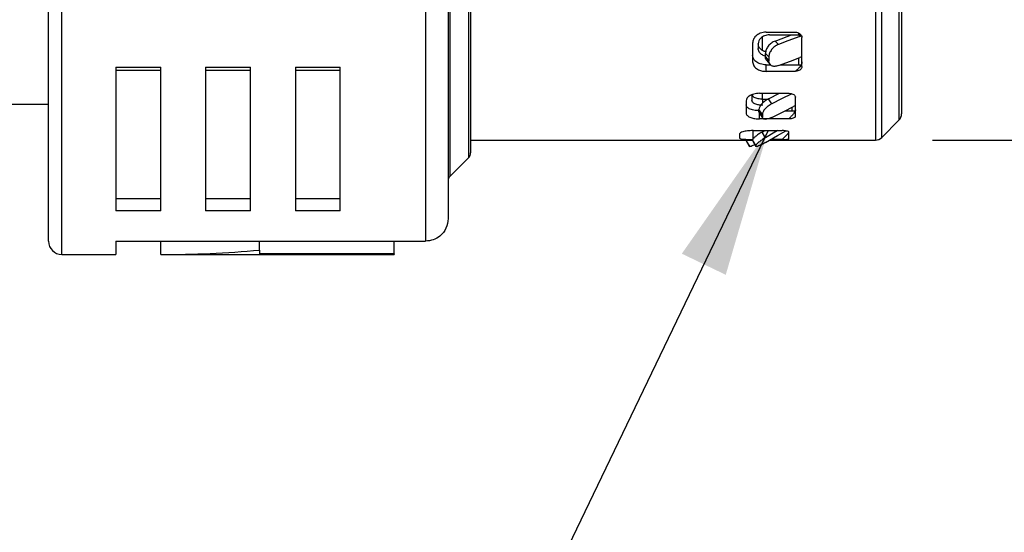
# Model space of a CAD drawing. Header units: millimetres. Extents: x 6 to 273, y 6 to 210.
# Tile 4 of 13: x 88 to 110, y 65 to 76. Entities that reach past the tile are written whole.
import ezdxf

# ---------------------------------------------------------------- set-up
doc = ezdxf.new("R2010")
doc.units = ezdxf.units.MM
doc.linetypes.add('SLD-Solid', pattern=[0])
doc.layers.add('DIMENSIONS', color=140, linetype='SLD-Solid', lineweight=25)
doc.layers.add('TEXT', color=140, linetype='SLD-Solid', lineweight=25)
doc.styles.add('SLDTEXTSTYLE0', font='TXT', dxfattribs={"width": 0.7})
doc.dimstyles.new('SLDDIMSTYLE0', dxfattribs={"dimtxt": 2.158008, "dimasz": 3.302, "dimexe": 0, "dimexo": 0.0625, "dimgap": 0.539502, "dimtad": 0, "dimtih": 1, "dimtoh": 1, "dimdec": 1, "dimrnd": 1e-09, "dimzin": 12, "dimdsep": 46, "dimtxsty": 'SLDTEXTSTYLE0', "dimsah": 1, "dimcen": 0.09, "dimadec": 0, "dimazin": 3, "dimtfac": 1, "dimtdec": 1, "dimtofl": 0, "dimtmove": 0, "dimatfit": 3, "dimfxl": 0, "dimfrac": 2, "dimtolj": 1, "dimtzin": 12, "dimarcsym": 0})
doc.dimstyles.new('SLDDIMSTYLE2', dxfattribs={"dimtxt": 0.18, "dimasz": 3.302, "dimexe": 0, "dimexo": 0.0625, "dimgap": 0, "dimtad": 0, "dimtih": 1, "dimtoh": 1, "dimdec": 0, "dimrnd": 1e-09, "dimzin": 0, "dimdsep": 46, "dimtxsty": 'Standard', "dimsah": 1, "dimcen": 0.09, "dimadec": 0, "dimazin": 0, "dimtfac": 3.302, "dimtdec": 0, "dimtofl": 0, "dimtmove": 0, "dimatfit": 3, "dimfxl": 0, "dimfrac": 2, "dimtolj": 1, "dimtzin": 0, "dimarcsym": 0})

# ---------------------------------------------------------------- blocks, each defined once
blk = doc.blocks.new('_D_2')
at = {"layer": 'DIMENSIONS'}
for p, q in [((108.568, 84.519), (121.056, 84.519)), ((117.881, 84.519), (117.881, 73.619)), ((108.568, 73.619), (121.056, 73.619)), ((117.881, 68.76), (117.881, 73.619)), ((124.231, 68.76), (117.881, 68.76)), ((127.311, 68.76), (126.586, 68.76)), ((126.586, 68.76), (126.586, 65.331)), ((133.724, 68.76), (134.448, 68.76)), ((134.448, 68.76), (134.448, 65.331)), ((126.586, 65.331), (127.311, 65.331)), ((134.448, 65.331), (133.724, 65.331))]:
    blk.add_line(p, q, dxfattribs=at)
for points in [[(117.881, 84.519), (117.373, 81.217), (118.389, 81.217)], [(117.881, 73.619), (118.389, 76.921), (117.373, 76.921)]]:
    blk.add_solid(points, dxfattribs=at)
at = {"layer": 'DIMENSIONS', "char_height": 2.1167, "attachment_point": 1, "style": 'SLDTEXTSTYLE0'}
for s, insert in [('%%c', (125.682, 71.972)), ('10.9', (128.94, 71.972)), ('0.43', (127.311, 68.059))]:
    blk.add_mtext(s, dxfattribs=dict(at, insert=insert))

msp = doc.modelspace()

# ---------------------------------------------------------------- linework, layer by layer
for p, q in [((89.181, 71.069), (89.181, 87.069)), ((97.825, 72.812), (97.825, 85.325)), ((98.237, 84.912), (98.237, 73.225)), ((107.44, 73.677), (107.44, 84.46)), ((107.881, 83.936), (107.881, 74.201)), ((107.298, 82.922), (107.298, 73.619)), ((107.823, 82.61), (107.823, 74.06)), ((88.881, 71.369), (88.881, 79.069)), ((98.281, 79.069), (98.281, 73.331)), ((97.781, 76.969), (97.781, 71.869)), ((97.281, 76.898), (97.281, 71.369)), ((104.781, 75.604), (104.781, 75.898)), ((104.862, 76.021), (105.512, 76.021)), ((104.937, 75.961), (105.582, 75.961)), ((105.582, 76.003), (105.582, 75.961)), ((105.583, 75.961), (105.618, 75.925)), ((105.618, 75.925), (105.652, 75.937)), ((105.662, 75.254), (105.662, 75.898)), ((104.562, 75.777), (104.562, 75.362)), ((104.687, 75.763), (104.687, 75.657)), ((105.137, 75.745), (105.062, 75.823)), ((104.925, 75.471), (104.85, 75.548)), ((104.85, 75.471), (104.85, 75.548)), ((104.85, 75.471), (104.925, 75.382)), ((104.925, 75.471), (104.925, 75.382)), ((105.582, 75.439), (105.582, 75.292)), ((105.662, 75.471), (105.618, 75.453)), ((90.381, 75.243), (91.381, 75.243)), ((90.381, 75.243), (90.381, 72.042)), ((91.381, 72.042), (91.381, 75.243)), ((92.381, 75.243), (93.381, 75.243)), ((92.381, 75.243), (92.381, 72.042)), ((93.381, 72.042), (93.381, 75.243)), ((94.381, 75.243), (95.381, 75.243)), ((94.381, 75.243), (94.381, 72.042)), ((95.381, 72.042), (95.381, 75.243)), ((104.862, 75.292), (104.966, 75.292)), ((104.862, 75.148), (104.862, 75.292)), ((104.873, 75.395), (104.951, 75.301)), ((105.182, 75.292), (105.641, 75.292)), ((91.381, 75.169), (90.381, 75.169)), ((93.381, 75.169), (92.381, 75.169)), ((95.381, 75.169), (94.381, 75.169)), ((105.512, 75.148), (104.862, 75.148)), ((104.542, 74.578), (104.542, 74.509)), ((104.717, 74.659), (105.367, 74.659)), ((104.781, 74.512), (104.781, 74.659)), ((104.917, 74.537), (105.162, 74.659)), ((105.517, 74.153), (105.517, 74.573)), ((87.881, 74.419), (88.881, 74.419)), ((104.417, 74.49), (104.417, 74.219)), ((104.792, 74.527), (104.902, 74.527)), ((104.792, 74.445), (104.792, 74.527)), ((104.992, 74.428), (104.917, 74.537)), ((105.437, 74.341), (105.437, 74.272)), ((105.517, 74.385), (105.473, 74.362)), ((104.78, 74.19), (104.705, 74.299)), ((104.705, 74.249), (104.705, 74.299)), ((104.705, 74.249), (104.78, 74.132)), ((104.718, 74.218), (104.705, 74.249)), ((104.714, 74.219), (104.793, 74.097)), ((104.717, 74.09), (104.717, 74.214)), ((104.78, 74.19), (104.78, 74.132)), ((105.294, 74.272), (105.513, 74.272)), ((105.367, 74.09), (104.717, 74.09)), ((107.44, 73.677), (107.823, 74.06)), ((104.273, 73.755), (104.273, 73.661)), ((104.573, 73.83), (105.223, 73.83)), ((104.573, 73.632), (104.573, 73.83)), ((104.773, 73.797), (104.831, 73.83)), ((104.848, 73.671), (104.773, 73.797)), ((105.373, 73.644), (105.373, 73.79)), ((98.281, 73.619), (104.561, 73.619)), ((104.416, 73.619), (104.416, 73.608)), ((104.491, 73.478), (104.416, 73.608)), ((104.42, 73.604), (104.499, 73.469)), ((104.636, 73.498), (104.561, 73.625)), ((104.561, 73.608), (104.561, 73.625)), ((104.561, 73.608), (104.636, 73.478)), ((104.636, 73.498), (104.636, 73.478)), ((104.639, 73.477), (104.644, 73.469)), ((104.944, 73.619), (107.298, 73.619)), ((105.223, 73.632), (104.967, 73.632)), ((97.825, 72.812), (98.237, 73.225)), ((90.381, 72.314), (91.381, 72.314)), ((92.381, 72.314), (93.381, 72.314)), ((94.381, 72.314), (95.381, 72.314)), ((91.381, 72.042), (90.381, 72.042)), ((93.381, 72.042), (92.381, 72.042)), ((95.381, 72.042), (94.381, 72.042)), ((90.381, 71.369), (97.281, 71.369)), ((90.381, 71.369), (90.381, 71.069)), ((91.381, 71.069), (91.381, 71.369)), ((93.581, 71.17), (93.581, 71.369)), ((96.581, 71.084), (96.581, 71.369)), ((89.181, 71.069), (90.381, 71.069)), ((91.381, 71.069), (96.581, 71.069)), ((93.581, 71.17), (93.581, 71.084)), ((96.581, 71.084), (93.581, 71.084)), ((96.581, 71.084), (96.581, 71.069))]:
    msp.add_line(p, q)
at = {"flags": 128}
for points in [[(105.062, 75.823), (105.332, 75.924), (105.431, 75.961)], [(105.618, 75.925), (105.35, 75.825), (105.137, 75.745)], [(105.137, 75.276), (105.407, 75.375), (105.618, 75.453)], [(105.433, 74.649), (105.205, 74.535), (104.992, 74.428)], [(104.992, 74.121), (105.262, 74.256), (105.473, 74.362)], [(105.127, 73.83), (105.061, 73.792), (104.848, 73.671)], [(104.848, 73.564), (105.118, 73.718), (105.303, 73.823)]]:
    msp.add_lwpolyline(points, dxfattribs=at)
for centre, radius, start, end in [((105.582, 76.629), 0.668, 269.9917, 274.8318), ((107.681, 74.201), 0.2, 315.0001, 359.9988), ((107.298, 73.819), 0.2, 270.0011, 314.9985), ((98.131, 73.331), 0.15, 314.9996, 0.0002), ((97.931, 72.706), 0.15, 134.9999, 180), ((89.181, 71.369), 0.3, 180.0002, 270), ((91.385, 94.889), 23.82, 269.9913, 275.2906)]:
    msp.add_arc(centre, radius, start, end)
for points, knots in [([(104.862, 76.021), (104.819, 76.016), (104.734, 76.008), (104.635, 75.944), (104.574, 75.863), (104.566, 75.805), (104.562, 75.777)], [0, 0, 0, 0, 0.305749, 0.594231, 0.803481, 1, 1, 1, 1]), ([(104.937, 75.961), (104.901, 75.957), (104.831, 75.95), (104.748, 75.899), (104.697, 75.833), (104.69, 75.786), (104.687, 75.763)], [0, 0, 0, 0, 0.309155, 0.598858, 0.806522, 1, 1, 1, 1]), ([(105.512, 76.021), (105.529, 76.02), (105.562, 76.017), (105.607, 75.996), (105.641, 75.965), (105.66, 75.93), (105.662, 75.907), (105.662, 75.898)], [0, 0, 0, 0, 0.2342788, 0.4606984, 0.6738615, 0.873329, 1, 1, 1, 1]), ([(104.858, 75.588), (104.849, 75.589), (104.807, 75.595), (104.749, 75.632), (104.697, 75.693), (104.69, 75.739), (104.687, 75.761)], [0, 0, 0, 0, 0.104448, 0.483128, 0.749916, 1, 1, 1, 1]), ([(104.842, 75.486), (104.814, 75.497), (104.76, 75.518), (104.7, 75.58), (104.691, 75.632), (104.687, 75.657)], [0, 0, 0, 0, 0.36771, 0.697064, 1, 1, 1, 1]), ([(105.062, 75.823), (105.034, 75.809), (104.976, 75.781), (104.91, 75.712), (104.861, 75.634), (104.853, 75.576), (104.85, 75.548)], [0, 0, 0, 0, 0.2560931, 0.5225352, 0.7763465, 1, 1, 1, 1]), ([(105.137, 75.745), (105.109, 75.732), (105.051, 75.704), (104.985, 75.635), (104.936, 75.556), (104.928, 75.498), (104.925, 75.471)], [0, 0, 0, 0, 0.256126, 0.522499, 0.776274, 1, 1, 1, 1]), ([(104.862, 75.292), (104.819, 75.296), (104.736, 75.303), (104.637, 75.356), (104.574, 75.428), (104.566, 75.481), (104.562, 75.507)], [0, 0, 0, 0, 0.319173, 0.60989, 0.812102, 1, 1, 1, 1]), ([(104.877, 75.395), (104.873, 75.398), (104.852, 75.416), (104.851, 75.447), (104.85, 75.471)], [0, 0, 0, 0, 0.18788, 1, 1, 1, 1]), ([(104.562, 75.362), (104.569, 75.33), (104.582, 75.261), (104.666, 75.193), (104.761, 75.155), (104.828, 75.15), (104.862, 75.148)], [0, 0, 0, 0, 0.239687, 0.508395, 0.746858, 1, 1, 1, 1]), ([(105.137, 75.276), (105.11, 75.268), (105.061, 75.253), (104.986, 75.266), (104.933, 75.314), (104.928, 75.359), (104.925, 75.382)], [0, 0, 0, 0, 0.293079, 0.5407, 0.761513, 1, 1, 1, 1]), ([(105.662, 75.362), (105.661, 75.351), (105.658, 75.327), (105.641, 75.29), (105.613, 75.245), (105.57, 75.195), (105.532, 75.164), (105.512, 75.148)], [0, 0, 0, 0, 0.11675, 0.268455, 0.455582, 0.713432, 1, 1, 1, 1]), ([(105.662, 75.254), (105.66, 75.242), (105.657, 75.216), (105.629, 75.184), (105.591, 75.162), (105.55, 75.15), (105.523, 75.149), (105.512, 75.148)], [0, 0, 0, 0, 0.180037, 0.37594, 0.595722, 0.83601, 1, 1, 1, 1]), ([(104.717, 74.659), (104.674, 74.656), (104.593, 74.651), (104.496, 74.608), (104.431, 74.553), (104.421, 74.509), (104.417, 74.49)], [0, 0, 0, 0, 0.345761, 0.649688, 0.842525, 1, 1, 1, 1]), ([(104.569, 74.633), (104.565, 74.63), (104.548, 74.616), (104.545, 74.595), (104.542, 74.578)], [0, 0, 0, 0, 0.257996, 1, 1, 1, 1]), ([(104.792, 74.527), (104.757, 74.529), (104.691, 74.533), (104.608, 74.556), (104.573, 74.588), (104.561, 74.6)], [0, 0, 0, 0, 0.430541, 0.798483, 1, 1, 1, 1]), ([(105.367, 74.659), (105.384, 74.658), (105.416, 74.657), (105.46, 74.643), (105.494, 74.622), (105.514, 74.597), (105.516, 74.579), (105.517, 74.573)], [0, 0, 0, 0, 0.265249, 0.511407, 0.723892, 0.898641, 1, 1, 1, 1]), ([(104.717, 74.272), (104.674, 74.274), (104.595, 74.278), (104.499, 74.307), (104.432, 74.348), (104.422, 74.386), (104.417, 74.402)], [0, 0, 0, 0, 0.366427, 0.676805, 0.859939, 1, 1, 1, 1]), ([(104.792, 74.392), (104.76, 74.394), (104.699, 74.397), (104.621, 74.42), (104.558, 74.455), (104.547, 74.493), (104.542, 74.509)], [0, 0, 0, 0, 0.323822, 0.6096174, 0.8322454, 1, 1, 1, 1]), ([(104.917, 74.537), (104.889, 74.521), (104.834, 74.489), (104.769, 74.427), (104.719, 74.365), (104.709, 74.319), (104.705, 74.299)], [0, 0, 0, 0, 0.2924618, 0.5773144, 0.8199794, 1, 1, 1, 1]), ([(104.992, 74.428), (104.964, 74.412), (104.909, 74.38), (104.844, 74.318), (104.794, 74.256), (104.784, 74.21), (104.78, 74.19)], [0, 0, 0, 0, 0.2924569, 0.5771961, 0.8198387, 1, 1, 1, 1]), ([(104.417, 74.219), (104.425, 74.199), (104.443, 74.148), (104.527, 74.116), (104.618, 74.093), (104.683, 74.091), (104.717, 74.09)], [0, 0, 0, 0, 0.18252, 0.444525, 0.708126, 1, 1, 1, 1]), ([(104.992, 74.121), (104.965, 74.109), (104.917, 74.088), (104.851, 74.075), (104.791, 74.087), (104.783, 74.118), (104.78, 74.132)], [0, 0, 0, 0, 0.35561, 0.637758, 0.832738, 1, 1, 1, 1]), ([(105.517, 74.29), (105.516, 74.283), (105.512, 74.264), (105.495, 74.235), (105.466, 74.194), (105.423, 74.144), (105.387, 74.109), (105.367, 74.09)], [0, 0, 0, 0, 0.085202, 0.218397, 0.401869, 0.67558, 1, 1, 1, 1]), ([(105.517, 74.153), (105.515, 74.145), (105.51, 74.127), (105.482, 74.11), (105.445, 74.097), (105.405, 74.091), (105.378, 74.09), (105.367, 74.09)], [0, 0, 0, 0, 0.131496, 0.30773, 0.538321, 0.810102, 1, 1, 1, 1]), ([(104.573, 73.83), (104.53, 73.828), (104.452, 73.826), (104.36, 73.806), (104.294, 73.788), (104.279, 73.763), (104.273, 73.755)], [0, 0, 0, 0, 0.401707, 0.732773, 0.907547, 1, 1, 1, 1]), ([(104.773, 73.797), (104.746, 73.781), (104.693, 73.75), (104.629, 73.7), (104.58, 73.662), (104.566, 73.634), (104.561, 73.625)], [0, 0, 0, 0, 0.3479915, 0.6587635, 0.8853688, 1, 1, 1, 1]), ([(105.373, 73.79), (105.369, 73.796), (105.356, 73.814), (105.317, 73.82), (105.273, 73.829), (105.24, 73.829), (105.223, 73.83)], [0, 0, 0, 0, 0.135134, 0.399526, 0.682397, 1, 1, 1, 1]), ([(105.223, 73.632), (105.24, 73.649), (105.271, 73.679), (105.311, 73.721), (105.342, 73.755), (105.363, 73.777), (105.371, 73.79), (105.373, 73.794)], [0, 0, 0, 0, 0.322611, 0.587501, 0.789569, 0.940575, 1, 1, 1, 1]), ([(104.273, 73.661), (104.282, 73.656), (104.306, 73.641), (104.335, 73.64), (104.354, 73.639)], [0, 0, 0, 0, 0.349436, 1, 1, 1, 1]), ([(104.354, 73.639), (104.392, 73.637), (104.465, 73.632), (104.538, 73.632), (104.573, 73.632)], [0, 0, 0, 0, 0.5175162, 1, 1, 1, 1]), ([(104.482, 73.619), (104.481, 73.618), (104.465, 73.61), (104.441, 73.596), (104.421, 73.605), (104.416, 73.608)], [0, 0, 0, 0, 0.068711, 0.756398, 1, 1, 1, 1]), ([(104.632, 73.525), (104.629, 73.524), (104.603, 73.509), (104.562, 73.495), (104.517, 73.467), (104.496, 73.476), (104.491, 73.478)], [0, 0, 0, 0, 0.077335, 0.575052, 0.888993, 1, 1, 1, 1]), ([(104.848, 73.671), (104.821, 73.654), (104.768, 73.623), (104.704, 73.574), (104.655, 73.536), (104.641, 73.508), (104.636, 73.498)], [0, 0, 0, 0, 0.3479444, 0.6585728, 0.8851545, 1, 1, 1, 1]), ([(104.848, 73.564), (104.821, 73.548), (104.772, 73.52), (104.707, 73.494), (104.662, 73.467), (104.641, 73.476), (104.636, 73.478)], [0, 0, 0, 0, 0.39658, 0.722084, 0.927417, 1, 1, 1, 1]), ([(105.223, 73.632), (105.24, 73.632), (105.271, 73.632), (105.311, 73.634), (105.341, 73.636), (105.357, 73.638), (105.363, 73.639)], [0, 0, 0, 0, 0.352489, 0.665784, 0.86202, 1, 1, 1, 1]), ([(105.363, 73.639), (105.366, 73.64), (105.37, 73.64), (105.373, 73.643), (105.373, 73.644)], [0, 0, 0, 0, 0.739551, 1, 1, 1, 1]), ([(97.781, 71.869), (97.772, 71.795), (97.753, 71.648), (97.618, 71.483), (97.454, 71.386), (97.339, 71.374), (97.281, 71.369)], [0, 0, 0, 0, 0.280837, 0.560921, 0.78068, 1, 1, 1, 1])]:
    msp.add_open_spline(points, degree=3, knots=knots)

# ---------------------------------------------------------------- dimensions: what is measured, and where the dimension line sits
at = {"layer": 'DIMENSIONS'}
dim = msp.add_linear_dim(base=(117.881, 73.619), p1=(107.298, 84.519), p2=(107.298, 73.619), angle=90, text='%%c<>', dimstyle='SLDDIMSTYLE0', dxfattribs=at)
dim.commit()
dim.dimension.update_dxf_attribs({"geometry": '_D_2', "text_midpoint": (117.881, 68.76), "dimtype": 160})

# ---------------------------------------------------------------- leaders
at = {"layer": 'TEXT'}
msp.add_leader([(104.906, 73.83), (94.951, 53.118), (88.601, 53.118)], dimstyle='SLDDIMSTYLE2', dxfattribs=at)

doc.saveas('drawing.dxf')
